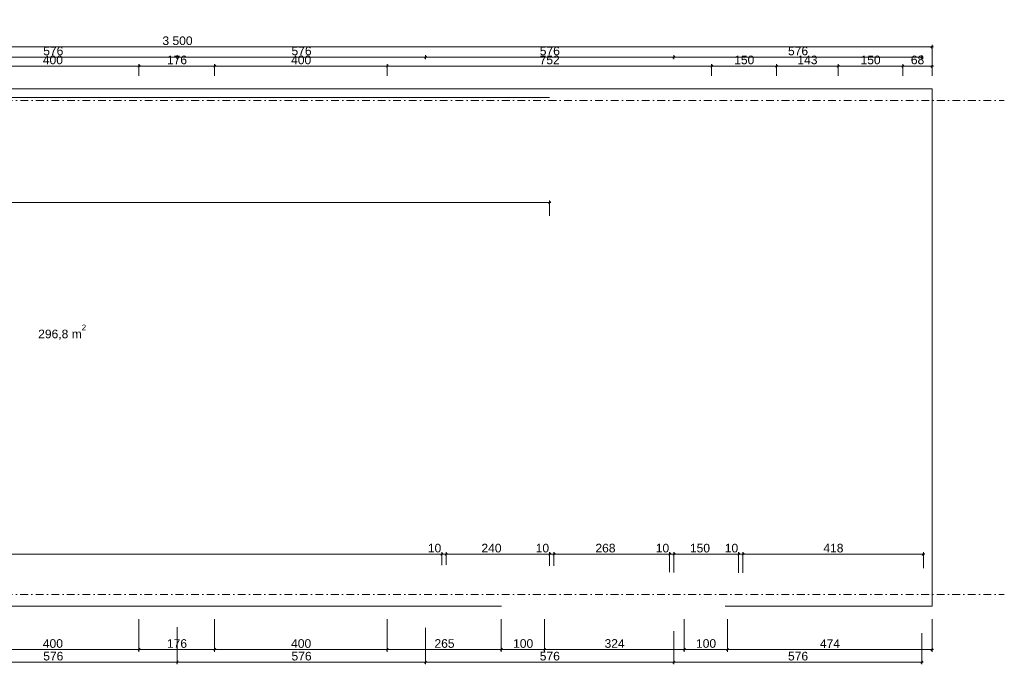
# Model space of a CAD drawing. Header units: millimetres. Extents: x 61223 to 139136, y -11465 to 30534.
# Tile 4 of 4: x 116311 to 139136, y -1311 to 13639. Entities that reach past the tile are written whole.
import ezdxf

# ---------------------------------------------------------------- set-up
doc = ezdxf.new("R2010")
doc.units = ezdxf.units.MM
doc.header["$MEASUREMENT"] = 0
doc.linetypes.add('Kropki i Kreski', pattern=[360, 180, -90, 0, -90])
for name, color, linetype, lineweight in [('0_Nr_pióra__1', 7, 'Continuous', 13), ('Nowe_299-A Wymiary Opisy_Nr_pióra__1', 7, 'Continuous', 13), ('Nowe_299-A Wymiary Opisy_Nr_pióra__21', 7, 'Continuous', 25), ('Nowe_810-G Ogólne_Nr_pióra__1', 7, 'Continuous', 13)]:
    doc.layers.add(name, color=color, linetype=linetype, lineweight=lineweight)
doc.layers.add('Nowe_299-A Wymiary Opisy', color=7, linetype='Continuous')
doc.styles.add('STYL_AUTOMATYCZNY_1', font='arial.ttf')
doc.dimstyles.new('STYL_AUTOMATYCZNY__4', dxfattribs={"dimtxt": 200, "dimasz": 47.5, "dimexe": 0.18, "dimexo": 300, "dimgap": 0.09, "dimtad": 1, "dimtih": 1, "dimtoh": 1, "dimdec": 0, "dimlfac": 0.1, "dimzin": 0, "dimdsep": 46, "dimtxsty": 'STYL_AUTOMATYCZNY_1', "dimblk": 'ARROWHEAD_2', "dimblk1": 'ARROWHEAD_2', "dimblk2": 'ARROWHEAD_2', "dimcen": 0.09, "dimclrd": 7, "dimclre": 7, "dimclrt": 7, "dimadec": 1, "dimazin": 0, "dimtfac": 1, "dimtdec": 4, "dimtmove": 0, "dimatfit": 3, "dimfxl": 0, "dimtolj": 1, "dimtzin": 0, "dimarcsym": 0})

# ---------------------------------------------------------------- blocks, each defined once
blk = doc.blocks.new('*D18')
at = {"layer": 'Nowe_299-A Wymiary Opisy_Nr_pióra__1', "color": 7, "linetype": 'Continuous', "lineweight": 13}
for p, q in [((102464, 12337), (102464, 13055)), ((137460, 12337), (137460, 13055)), ((102434, 13008), (102464, 13008)), ((102464, 13008), (137460, 13008)), ((137460, 13008), (137491, 13008))]:
    blk.add_line(p, q, dxfattribs=at)
at = {"layer": 'Nowe_299-A Wymiary Opisy_Nr_pióra__21', "color": 7, "linetype": 'Continuous', "lineweight": 25}
for p, q in [((102482, 13039), (102446, 12976)), ((137442, 12976), (137478, 13039))]:
    blk.add_line(p, q, dxfattribs=at)
at = {"layer": 'Nowe_299-A Wymiary Opisy_Nr_pióra__1', "color": 7, "lineweight": 13, "insert": (119620, 13048), "char_height": 200, "attachment_point": 7, "style": 'STYL_AUTOMATYCZNY_1'}
blk.add_mtext('{\\A1;3\xa0500}', dxfattribs=at)
blk = doc.blocks.new('ARROWHEAD_2')
at = {"color": 0, "linetype": 'Continuous', "lineweight": 0}
for p, q in [((0, 0), (-1, 0)), ((-0.38, -0.66), (0.38, 0.66))]:
    blk.add_line(p, q, dxfattribs=at)
blk = doc.blocks.new('*D21')
at = {"layer": 'Nowe_299-A Wymiary Opisy_Nr_pióra__1', "color": 7, "linetype": 'Continuous', "lineweight": 13}
for p, q in [((114207, 12724), (114207, 12818)), ((119962, 12724), (119962, 12818)), ((114207, 12771), (119962, 12771))]:
    blk.add_line(p, q, dxfattribs=at)
at = {"layer": 'Nowe_299-A Wymiary Opisy_Nr_pióra__21', "color": 7, "linetype": 'Continuous', "lineweight": 25}
for p, q in [((114225, 12802), (114189, 12740)), ((119980, 12802), (119944, 12740))]:
    blk.add_line(p, q, dxfattribs=at)
at = {"layer": 'Nowe_299-A Wymiary Opisy_Nr_pióra__1', "color": 7, "lineweight": 13, "insert": (116857, 12811), "char_height": 200, "attachment_point": 7, "style": 'STYL_AUTOMATYCZNY_1'}
blk.add_mtext('{\\A1;576}', dxfattribs=at)
blk = doc.blocks.new('*D22')
at = {"layer": 'Nowe_299-A Wymiary Opisy_Nr_pióra__1', "color": 7, "linetype": 'Continuous', "lineweight": 13}
for p, q in [((119962, 12724), (119962, 12818)), ((125717, 12724), (125717, 12818)), ((119962, 12771), (125717, 12771))]:
    blk.add_line(p, q, dxfattribs=at)
at = {"layer": 'Nowe_299-A Wymiary Opisy_Nr_pióra__21', "color": 7, "linetype": 'Continuous', "lineweight": 25}
for p, q in [((119980, 12802), (119944, 12740)), ((125735, 12802), (125699, 12740))]:
    blk.add_line(p, q, dxfattribs=at)
at = {"layer": 'Nowe_299-A Wymiary Opisy_Nr_pióra__1', "color": 7, "lineweight": 13, "insert": (122612, 12811), "char_height": 200, "attachment_point": 7, "style": 'STYL_AUTOMATYCZNY_1'}
blk.add_mtext('{\\A1;576}', dxfattribs=at)
blk = doc.blocks.new('*D23')
at = {"layer": 'Nowe_299-A Wymiary Opisy_Nr_pióra__1', "color": 7, "linetype": 'Continuous', "lineweight": 13}
for p, q in [((125717, 12724), (125717, 12818)), ((131472, 12724), (131472, 12818)), ((125717, 12771), (131472, 12771))]:
    blk.add_line(p, q, dxfattribs=at)
at = {"layer": 'Nowe_299-A Wymiary Opisy_Nr_pióra__21', "color": 7, "linetype": 'Continuous', "lineweight": 25}
for p, q in [((125735, 12802), (125699, 12740)), ((131490, 12802), (131454, 12740))]:
    blk.add_line(p, q, dxfattribs=at)
at = {"layer": 'Nowe_299-A Wymiary Opisy_Nr_pióra__1', "color": 7, "lineweight": 13, "insert": (128367, 12811), "char_height": 200, "attachment_point": 7, "style": 'STYL_AUTOMATYCZNY_1'}
blk.add_mtext('{\\A1;576}', dxfattribs=at)
blk = doc.blocks.new('*D24')
at = {"layer": 'Nowe_299-A Wymiary Opisy_Nr_pióra__1', "color": 7, "linetype": 'Continuous', "lineweight": 13}
for p, q in [((131472, 12724), (131472, 12818)), ((137227, 12724), (137227, 12818)), ((131472, 12771), (137227, 12771)), ((137227, 12771), (137258, 12771))]:
    blk.add_line(p, q, dxfattribs=at)
at = {"layer": 'Nowe_299-A Wymiary Opisy_Nr_pióra__21', "color": 7, "linetype": 'Continuous', "lineweight": 25}
for p, q in [((131490, 12802), (131454, 12740)), ((137209, 12740), (137245, 12802))]:
    blk.add_line(p, q, dxfattribs=at)
at = {"layer": 'Nowe_299-A Wymiary Opisy_Nr_pióra__1', "color": 7, "lineweight": 13, "insert": (134122, 12811), "char_height": 200, "attachment_point": 7, "style": 'STYL_AUTOMATYCZNY_1'}
blk.add_mtext('{\\A1;576}', dxfattribs=at)
blk = doc.blocks.new('*D30')
at = {"layer": 'Nowe_299-A Wymiary Opisy_Nr_pióra__1', "color": 7, "linetype": 'Continuous', "lineweight": 13}
for p, q in [((115076, 12337), (115076, 12610)), ((115076, 12563), (119076, 12563)), ((119076, 12337), (119076, 12610))]:
    blk.add_line(p, q, dxfattribs=at)
at = {"layer": 'Nowe_299-A Wymiary Opisy_Nr_pióra__21', "color": 7, "linetype": 'Continuous', "lineweight": 25}
for p, q in [((115094, 12595), (115057, 12532)), ((119094, 12595), (119057, 12532))]:
    blk.add_line(p, q, dxfattribs=at)
at = {"layer": 'Nowe_299-A Wymiary Opisy_Nr_pióra__1', "color": 7, "lineweight": 13, "insert": (116848, 12603), "char_height": 200, "attachment_point": 7, "style": 'STYL_AUTOMATYCZNY_1'}
blk.add_mtext('{\\A1;400}', dxfattribs=at)
blk = doc.blocks.new('*D31')
at = {"layer": 'Nowe_299-A Wymiary Opisy_Nr_pióra__1', "color": 7, "linetype": 'Continuous', "lineweight": 13}
for p, q in [((119076, 12337), (119076, 12610)), ((119076, 12563), (120831, 12563)), ((120831, 12337), (120831, 12610))]:
    blk.add_line(p, q, dxfattribs=at)
at = {"layer": 'Nowe_299-A Wymiary Opisy_Nr_pióra__21', "color": 7, "linetype": 'Continuous', "lineweight": 25}
for p, q in [((119094, 12595), (119057, 12532)), ((120849, 12595), (120812, 12532))]:
    blk.add_line(p, q, dxfattribs=at)
at = {"layer": 'Nowe_299-A Wymiary Opisy_Nr_pióra__1', "color": 7, "lineweight": 13, "insert": (119725, 12603), "char_height": 200, "attachment_point": 7, "style": 'STYL_AUTOMATYCZNY_1'}
blk.add_mtext('{\\A1;176}', dxfattribs=at)
blk = doc.blocks.new('*D32')
at = {"layer": 'Nowe_299-A Wymiary Opisy_Nr_pióra__1', "color": 7, "linetype": 'Continuous', "lineweight": 13}
for p, q in [((120831, 12337), (120831, 12610)), ((120831, 12563), (124831, 12563)), ((124831, 12337), (124831, 12610))]:
    blk.add_line(p, q, dxfattribs=at)
at = {"layer": 'Nowe_299-A Wymiary Opisy_Nr_pióra__21', "color": 7, "linetype": 'Continuous', "lineweight": 25}
for p, q in [((120849, 12595), (120812, 12532)), ((124849, 12595), (124812, 12532))]:
    blk.add_line(p, q, dxfattribs=at)
at = {"layer": 'Nowe_299-A Wymiary Opisy_Nr_pióra__1', "color": 7, "lineweight": 13, "insert": (122603, 12603), "char_height": 200, "attachment_point": 7, "style": 'STYL_AUTOMATYCZNY_1'}
blk.add_mtext('{\\A1;400}', dxfattribs=at)
blk = doc.blocks.new('*D33')
at = {"layer": 'Nowe_299-A Wymiary Opisy_Nr_pióra__1', "color": 7, "linetype": 'Continuous', "lineweight": 13}
for p, q in [((124831, 12337), (124831, 12610)), ((124831, 12563), (132352, 12563)), ((132352, 12337), (132352, 12610))]:
    blk.add_line(p, q, dxfattribs=at)
at = {"layer": 'Nowe_299-A Wymiary Opisy_Nr_pióra__21', "color": 7, "linetype": 'Continuous', "lineweight": 25}
for p, q in [((124849, 12595), (124812, 12532)), ((132370, 12595), (132334, 12532))]:
    blk.add_line(p, q, dxfattribs=at)
at = {"layer": 'Nowe_299-A Wymiary Opisy_Nr_pióra__1', "color": 7, "lineweight": 13, "insert": (128364, 12603), "char_height": 200, "attachment_point": 7, "style": 'STYL_AUTOMATYCZNY_1'}
blk.add_mtext('{\\A1;752}', dxfattribs=at)
blk = doc.blocks.new('*D34')
at = {"layer": 'Nowe_299-A Wymiary Opisy_Nr_pióra__1', "color": 7, "linetype": 'Continuous', "lineweight": 13}
for p, q in [((132352, 12337), (132352, 12610)), ((132352, 12563), (133852, 12563)), ((133852, 12337), (133852, 12610))]:
    blk.add_line(p, q, dxfattribs=at)
at = {"layer": 'Nowe_299-A Wymiary Opisy_Nr_pióra__21', "color": 7, "linetype": 'Continuous', "lineweight": 25}
for p, q in [((132370, 12595), (132334, 12532)), ((133870, 12595), (133834, 12532))]:
    blk.add_line(p, q, dxfattribs=at)
at = {"layer": 'Nowe_299-A Wymiary Opisy_Nr_pióra__1', "color": 7, "lineweight": 13, "insert": (132874, 12603), "char_height": 200, "attachment_point": 7, "style": 'STYL_AUTOMATYCZNY_1'}
blk.add_mtext('{\\A1;150}', dxfattribs=at)
blk = doc.blocks.new('*D35')
at = {"layer": 'Nowe_299-A Wymiary Opisy_Nr_pióra__1', "color": 7, "linetype": 'Continuous', "lineweight": 13}
for p, q in [((133852, 12337), (133852, 12610)), ((133852, 12563), (135281, 12563)), ((135281, 12337), (135281, 12610))]:
    blk.add_line(p, q, dxfattribs=at)
at = {"layer": 'Nowe_299-A Wymiary Opisy_Nr_pióra__21', "color": 7, "linetype": 'Continuous', "lineweight": 25}
for p, q in [((133870, 12595), (133834, 12532)), ((135299, 12595), (135263, 12532))]:
    blk.add_line(p, q, dxfattribs=at)
at = {"layer": 'Nowe_299-A Wymiary Opisy_Nr_pióra__1', "color": 7, "lineweight": 13, "insert": (134339, 12603), "char_height": 200, "attachment_point": 7, "style": 'STYL_AUTOMATYCZNY_1'}
blk.add_mtext('{\\A1;143}', dxfattribs=at)
blk = doc.blocks.new('*D36')
at = {"layer": 'Nowe_299-A Wymiary Opisy_Nr_pióra__1', "color": 7, "linetype": 'Continuous', "lineweight": 13}
for p, q in [((135281, 12337), (135281, 12610)), ((135281, 12563), (136781, 12563)), ((136781, 12337), (136781, 12610))]:
    blk.add_line(p, q, dxfattribs=at)
at = {"layer": 'Nowe_299-A Wymiary Opisy_Nr_pióra__21', "color": 7, "linetype": 'Continuous', "lineweight": 25}
for p, q in [((135299, 12595), (135263, 12532)), ((136799, 12595), (136763, 12532))]:
    blk.add_line(p, q, dxfattribs=at)
at = {"layer": 'Nowe_299-A Wymiary Opisy_Nr_pióra__1', "color": 7, "lineweight": 13, "insert": (135803, 12603), "char_height": 200, "attachment_point": 7, "style": 'STYL_AUTOMATYCZNY_1'}
blk.add_mtext('{\\A1;150}', dxfattribs=at)
blk = doc.blocks.new('*D37')
at = {"layer": 'Nowe_299-A Wymiary Opisy_Nr_pióra__1', "color": 7, "linetype": 'Continuous', "lineweight": 13}
for p, q in [((136781, 12337), (136781, 12610)), ((136781, 12563), (137460, 12563)), ((137460, 12337), (137460, 12610)), ((137460, 12563), (137491, 12563))]:
    blk.add_line(p, q, dxfattribs=at)
at = {"layer": 'Nowe_299-A Wymiary Opisy_Nr_pióra__21', "color": 7, "linetype": 'Continuous', "lineweight": 25}
for p, q in [((136799, 12595), (136763, 12532)), ((137442, 12532), (137478, 12595))]:
    blk.add_line(p, q, dxfattribs=at)
at = {"layer": 'Nowe_299-A Wymiary Opisy_Nr_pióra__1', "color": 7, "lineweight": 13, "insert": (136969, 12603), "char_height": 200, "attachment_point": 7, "style": 'STYL_AUTOMATYCZNY_1'}
blk.add_mtext('{\\A1;68}', dxfattribs=at)
blk = doc.blocks.new('*D43')
at = {"layer": 'Nowe_299-A Wymiary Opisy_Nr_pióra__1', "color": 7, "linetype": 'Continuous', "lineweight": 13}
for p, q in [((115076, -1018), (115076, -263)), ((119076, -1018), (119076, -263)), ((115076, -971), (119076, -971))]:
    blk.add_line(p, q, dxfattribs=at)
at = {"layer": 'Nowe_299-A Wymiary Opisy_Nr_pióra__21', "color": 7, "linetype": 'Continuous', "lineweight": 25}
for p, q in [((115094, -940), (115057, -1002)), ((119094, -940), (119057, -1002))]:
    blk.add_line(p, q, dxfattribs=at)
at = {"layer": 'Nowe_299-A Wymiary Opisy_Nr_pióra__1', "color": 7, "lineweight": 13, "insert": (116848, -931), "char_height": 200, "attachment_point": 7, "style": 'STYL_AUTOMATYCZNY_1'}
blk.add_mtext('{\\A1;400}', dxfattribs=at)
blk = doc.blocks.new('*D44')
at = {"layer": 'Nowe_299-A Wymiary Opisy_Nr_pióra__1', "color": 7, "linetype": 'Continuous', "lineweight": 13}
for p, q in [((119076, -1018), (119076, -263)), ((120831, -1018), (120831, -263)), ((119076, -971), (120831, -971))]:
    blk.add_line(p, q, dxfattribs=at)
at = {"layer": 'Nowe_299-A Wymiary Opisy_Nr_pióra__21', "color": 7, "linetype": 'Continuous', "lineweight": 25}
for p, q in [((119094, -940), (119057, -1002)), ((120849, -940), (120812, -1002))]:
    blk.add_line(p, q, dxfattribs=at)
at = {"layer": 'Nowe_299-A Wymiary Opisy_Nr_pióra__1', "color": 7, "lineweight": 13, "insert": (119725, -931), "char_height": 200, "attachment_point": 7, "style": 'STYL_AUTOMATYCZNY_1'}
blk.add_mtext('{\\A1;176}', dxfattribs=at)
blk = doc.blocks.new('*D45')
at = {"layer": 'Nowe_299-A Wymiary Opisy_Nr_pióra__1', "color": 7, "linetype": 'Continuous', "lineweight": 13}
for p, q in [((120831, -1018), (120831, -263)), ((124831, -1018), (124831, -263)), ((120831, -971), (124831, -971))]:
    blk.add_line(p, q, dxfattribs=at)
at = {"layer": 'Nowe_299-A Wymiary Opisy_Nr_pióra__21', "color": 7, "linetype": 'Continuous', "lineweight": 25}
for p, q in [((120849, -940), (120812, -1002)), ((124849, -940), (124812, -1002))]:
    blk.add_line(p, q, dxfattribs=at)
at = {"layer": 'Nowe_299-A Wymiary Opisy_Nr_pióra__1', "color": 7, "lineweight": 13, "insert": (122603, -931), "char_height": 200, "attachment_point": 7, "style": 'STYL_AUTOMATYCZNY_1'}
blk.add_mtext('{\\A1;400}', dxfattribs=at)
blk = doc.blocks.new('*D46')
at = {"layer": 'Nowe_299-A Wymiary Opisy_Nr_pióra__1', "color": 7, "linetype": 'Continuous', "lineweight": 13}
for p, q in [((124831, -1018), (124831, -263)), ((127476, -1018), (127476, -263)), ((124831, -971), (127476, -971))]:
    blk.add_line(p, q, dxfattribs=at)
at = {"layer": 'Nowe_299-A Wymiary Opisy_Nr_pióra__21', "color": 7, "linetype": 'Continuous', "lineweight": 25}
for p, q in [((124849, -940), (124812, -1002)), ((127494, -940), (127458, -1002))]:
    blk.add_line(p, q, dxfattribs=at)
at = {"layer": 'Nowe_299-A Wymiary Opisy_Nr_pióra__1', "color": 7, "lineweight": 13, "insert": (125926, -931), "char_height": 200, "attachment_point": 7, "style": 'STYL_AUTOMATYCZNY_1'}
blk.add_mtext('{\\A1;265}', dxfattribs=at)
blk = doc.blocks.new('*D47')
at = {"layer": 'Nowe_299-A Wymiary Opisy_Nr_pióra__1', "color": 7, "linetype": 'Continuous', "lineweight": 13}
for p, q in [((127476, -1018), (127476, -263)), ((128476, -1018), (128476, -263)), ((127476, -971), (128476, -971))]:
    blk.add_line(p, q, dxfattribs=at)
at = {"layer": 'Nowe_299-A Wymiary Opisy_Nr_pióra__21', "color": 7, "linetype": 'Continuous', "lineweight": 25}
for p, q in [((127494, -940), (127458, -1002)), ((128494, -940), (128458, -1002))]:
    blk.add_line(p, q, dxfattribs=at)
at = {"layer": 'Nowe_299-A Wymiary Opisy_Nr_pióra__1', "color": 7, "lineweight": 13, "insert": (127749, -931), "char_height": 200, "attachment_point": 7, "style": 'STYL_AUTOMATYCZNY_1'}
blk.add_mtext('{\\A1;100}', dxfattribs=at)
blk = doc.blocks.new('*D48')
at = {"layer": 'Nowe_299-A Wymiary Opisy_Nr_pióra__1', "color": 7, "linetype": 'Continuous', "lineweight": 13}
for p, q in [((128476, -1018), (128476, -263)), ((131716, -1018), (131716, -263)), ((128476, -971), (131716, -971))]:
    blk.add_line(p, q, dxfattribs=at)
at = {"layer": 'Nowe_299-A Wymiary Opisy_Nr_pióra__21', "color": 7, "linetype": 'Continuous', "lineweight": 25}
for p, q in [((128494, -940), (128458, -1002)), ((131734, -940), (131698, -1002))]:
    blk.add_line(p, q, dxfattribs=at)
at = {"layer": 'Nowe_299-A Wymiary Opisy_Nr_pióra__1', "color": 7, "lineweight": 13, "insert": (129869, -931), "char_height": 200, "attachment_point": 7, "style": 'STYL_AUTOMATYCZNY_1'}
blk.add_mtext('{\\A1;324}', dxfattribs=at)
blk = doc.blocks.new('*D49')
at = {"layer": 'Nowe_299-A Wymiary Opisy_Nr_pióra__1', "color": 7, "linetype": 'Continuous', "lineweight": 13}
for p, q in [((131716, -1018), (131716, -263)), ((132716, -1018), (132716, -263)), ((131716, -971), (132716, -971))]:
    blk.add_line(p, q, dxfattribs=at)
at = {"layer": 'Nowe_299-A Wymiary Opisy_Nr_pióra__21', "color": 7, "linetype": 'Continuous', "lineweight": 25}
for p, q in [((131734, -940), (131698, -1002)), ((132734, -940), (132698, -1002))]:
    blk.add_line(p, q, dxfattribs=at)
at = {"layer": 'Nowe_299-A Wymiary Opisy_Nr_pióra__1', "color": 7, "lineweight": 13, "insert": (131989, -931), "char_height": 200, "attachment_point": 7, "style": 'STYL_AUTOMATYCZNY_1'}
blk.add_mtext('{\\A1;100}', dxfattribs=at)
blk = doc.blocks.new('*D50')
at = {"layer": 'Nowe_299-A Wymiary Opisy_Nr_pióra__1', "color": 7, "linetype": 'Continuous', "lineweight": 13}
for p, q in [((132716, -1018), (132716, -263)), ((137460, -1018), (137460, -263)), ((132716, -971), (137460, -971)), ((137460, -971), (137491, -971))]:
    blk.add_line(p, q, dxfattribs=at)
at = {"layer": 'Nowe_299-A Wymiary Opisy_Nr_pióra__21', "color": 7, "linetype": 'Continuous', "lineweight": 25}
for p, q in [((132734, -940), (132698, -1002)), ((137442, -1002), (137478, -940))]:
    blk.add_line(p, q, dxfattribs=at)
at = {"layer": 'Nowe_299-A Wymiary Opisy_Nr_pióra__1', "color": 7, "lineweight": 13, "insert": (134861, -931), "char_height": 200, "attachment_point": 7, "style": 'STYL_AUTOMATYCZNY_1'}
blk.add_mtext('{\\A1;474}', dxfattribs=at)
blk = doc.blocks.new('*D53')
at = {"layer": 'Nowe_299-A Wymiary Opisy_Nr_pióra__1', "color": 7, "linetype": 'Continuous', "lineweight": 13}
for p, q in [((114207, -1311), (114207, -432)), ((119962, -1311), (119962, -448)), ((114207, -1264), (119962, -1264))]:
    blk.add_line(p, q, dxfattribs=at)
at = {"layer": 'Nowe_299-A Wymiary Opisy_Nr_pióra__21', "color": 7, "linetype": 'Continuous', "lineweight": 25}
for p, q in [((114225, -1233), (114189, -1296)), ((119980, -1233), (119944, -1296))]:
    blk.add_line(p, q, dxfattribs=at)
at = {"layer": 'Nowe_299-A Wymiary Opisy_Nr_pióra__1', "color": 7, "lineweight": 13, "insert": (116857, -1224), "char_height": 200, "attachment_point": 7, "style": 'STYL_AUTOMATYCZNY_1'}
blk.add_mtext('{\\A1;576}', dxfattribs=at)
blk = doc.blocks.new('*D54')
at = {"layer": 'Nowe_299-A Wymiary Opisy_Nr_pióra__1', "color": 7, "linetype": 'Continuous', "lineweight": 13}
for p, q in [((119962, -1311), (119962, -448)), ((125717, -1311), (125717, -464)), ((119962, -1264), (125717, -1264))]:
    blk.add_line(p, q, dxfattribs=at)
at = {"layer": 'Nowe_299-A Wymiary Opisy_Nr_pióra__21', "color": 7, "linetype": 'Continuous', "lineweight": 25}
for p, q in [((119980, -1233), (119944, -1296)), ((125735, -1233), (125699, -1296))]:
    blk.add_line(p, q, dxfattribs=at)
at = {"layer": 'Nowe_299-A Wymiary Opisy_Nr_pióra__1', "color": 7, "lineweight": 13, "insert": (122612, -1224), "char_height": 200, "attachment_point": 7, "style": 'STYL_AUTOMATYCZNY_1'}
blk.add_mtext('{\\A1;576}', dxfattribs=at)
blk = doc.blocks.new('*D55')
at = {"layer": 'Nowe_299-A Wymiary Opisy_Nr_pióra__1', "color": 7, "linetype": 'Continuous', "lineweight": 13}
for p, q in [((125717, -1311), (125717, -464)), ((131472, -1311), (131472, -546)), ((125717, -1264), (131472, -1264))]:
    blk.add_line(p, q, dxfattribs=at)
at = {"layer": 'Nowe_299-A Wymiary Opisy_Nr_pióra__21', "color": 7, "linetype": 'Continuous', "lineweight": 25}
for p, q in [((125735, -1233), (125699, -1296)), ((131490, -1233), (131454, -1296))]:
    blk.add_line(p, q, dxfattribs=at)
at = {"layer": 'Nowe_299-A Wymiary Opisy_Nr_pióra__1', "color": 7, "lineweight": 13, "insert": (128367, -1224), "char_height": 200, "attachment_point": 7, "style": 'STYL_AUTOMATYCZNY_1'}
blk.add_mtext('{\\A1;576}', dxfattribs=at)
blk = doc.blocks.new('*D56')
at = {"layer": 'Nowe_299-A Wymiary Opisy_Nr_pióra__1', "color": 7, "linetype": 'Continuous', "lineweight": 13}
for p, q in [((131472, -1311), (131472, -546)), ((137227, -1311), (137227, -587)), ((131472, -1264), (137227, -1264)), ((137227, -1264), (137258, -1264))]:
    blk.add_line(p, q, dxfattribs=at)
at = {"layer": 'Nowe_299-A Wymiary Opisy_Nr_pióra__21', "color": 7, "linetype": 'Continuous', "lineweight": 25}
for p, q in [((131490, -1233), (131454, -1296)), ((137209, -1296), (137245, -1233))]:
    blk.add_line(p, q, dxfattribs=at)
at = {"layer": 'Nowe_299-A Wymiary Opisy_Nr_pióra__1', "color": 7, "lineweight": 13, "insert": (134122, -1224), "char_height": 200, "attachment_point": 7, "style": 'STYL_AUTOMATYCZNY_1'}
blk.add_mtext('{\\A1;576}', dxfattribs=at)
blk = doc.blocks.new('*D57')
at = {"layer": 'Nowe_299-A Wymiary Opisy_Nr_pióra__1', "color": 7, "linetype": 'Continuous', "lineweight": 13}
for p, q in [((102664, 9354), (102664, 9820)), ((102634, 9401), (102664, 9401)), ((102664, 9401), (128595, 9401)), ((128595, 9086), (128595, 9448)), ((128595, 9401), (128625, 9401))]:
    blk.add_line(p, q, dxfattribs=at)
at = {"layer": 'Nowe_299-A Wymiary Opisy_Nr_pióra__21', "color": 7, "linetype": 'Continuous', "lineweight": 25}
for p, q in [((102682, 9433), (102646, 9370)), ((128577, 9370), (128613, 9433))]:
    blk.add_line(p, q, dxfattribs=at)
at = {"layer": 'Nowe_299-A Wymiary Opisy_Nr_pióra__1', "color": 7, "lineweight": 13, "insert": (115288, 9441), "char_height": 200, "attachment_point": 7, "style": 'STYL_AUTOMATYCZNY_1'}
blk.add_mtext('{\\A1;2\xa0593}', dxfattribs=at)
blk = doc.blocks.new('*D58')
at = {"layer": 'Nowe_299-A Wymiary Opisy_Nr_pióra__1', "color": 7, "linetype": 'Continuous', "lineweight": 13}
for p, q in [((102634, 1241), (102664, 1241)), ((102664, 1142), (102664, 1288)), ((102664, 1241), (126095, 1241)), ((126095, 991), (126095, 1288))]:
    blk.add_line(p, q, dxfattribs=at)
at = {"layer": 'Nowe_299-A Wymiary Opisy_Nr_pióra__21', "color": 7, "linetype": 'Continuous', "lineweight": 25}
for p, q in [((102682, 1272), (102646, 1210)), ((126113, 1272), (126077, 1210))]:
    blk.add_line(p, q, dxfattribs=at)
at = {"layer": 'Nowe_299-A Wymiary Opisy_Nr_pióra__1', "color": 7, "lineweight": 13, "char_height": 200, "attachment_point": 7, "style": 'STYL_AUTOMATYCZNY_1'}
for s, insert in [('{\\A1;2\xa0343}', (113886, 1281)), ('{\\A1;10}', (125773, 1281))]:
    blk.add_mtext(s, dxfattribs=dict(at, insert=insert))
blk = doc.blocks.new('*D59')
at = {"layer": 'Nowe_299-A Wymiary Opisy_Nr_pióra__1', "color": 7, "linetype": 'Continuous', "lineweight": 13}
for p, q in [((126095, 991), (126095, 1288)), ((126095, 1241), (126195, 1241)), ((126195, 996), (126195, 1288))]:
    blk.add_line(p, q, dxfattribs=at)
at = {"layer": 'Nowe_299-A Wymiary Opisy_Nr_pióra__21', "color": 7, "linetype": 'Continuous', "lineweight": 25}
for p, q in [((126113, 1272), (126077, 1210)), ((126213, 1272), (126177, 1210))]:
    blk.add_line(p, q, dxfattribs=at)
blk = doc.blocks.new('*D60')
at = {"layer": 'Nowe_299-A Wymiary Opisy_Nr_pióra__1', "color": 7, "linetype": 'Continuous', "lineweight": 13}
for p, q in [((126195, 996), (126195, 1288)), ((126195, 1241), (128595, 1241)), ((128595, 969), (128595, 1288))]:
    blk.add_line(p, q, dxfattribs=at)
at = {"layer": 'Nowe_299-A Wymiary Opisy_Nr_pióra__21', "color": 7, "linetype": 'Continuous', "lineweight": 25}
for p, q in [((126213, 1272), (126177, 1210)), ((128613, 1272), (128577, 1210))]:
    blk.add_line(p, q, dxfattribs=at)
at = {"layer": 'Nowe_299-A Wymiary Opisy_Nr_pióra__1', "color": 7, "lineweight": 13, "char_height": 200, "attachment_point": 7, "style": 'STYL_AUTOMATYCZNY_1'}
for s, insert in [('{\\A1;240}', (127015, 1281)), ('{\\A1;10}', (128273, 1281))]:
    blk.add_mtext(s, dxfattribs=dict(at, insert=insert))
blk = doc.blocks.new('*D61')
at = {"layer": 'Nowe_299-A Wymiary Opisy_Nr_pióra__1', "color": 7, "linetype": 'Continuous', "lineweight": 13}
for p, q in [((128595, 969), (128595, 1288)), ((128595, 1241), (128695, 1241)), ((128695, 973), (128695, 1288))]:
    blk.add_line(p, q, dxfattribs=at)
at = {"layer": 'Nowe_299-A Wymiary Opisy_Nr_pióra__21', "color": 7, "linetype": 'Continuous', "lineweight": 25}
for p, q in [((128613, 1272), (128577, 1210)), ((128713, 1272), (128677, 1210))]:
    blk.add_line(p, q, dxfattribs=at)
blk = doc.blocks.new('*D62')
at = {"layer": 'Nowe_299-A Wymiary Opisy_Nr_pióra__1', "color": 7, "linetype": 'Continuous', "lineweight": 13}
for p, q in [((128695, 973), (128695, 1288)), ((128695, 1241), (131378, 1241)), ((131378, 824), (131378, 1288))]:
    blk.add_line(p, q, dxfattribs=at)
at = {"layer": 'Nowe_299-A Wymiary Opisy_Nr_pióra__21', "color": 7, "linetype": 'Continuous', "lineweight": 25}
for p, q in [((128713, 1272), (128677, 1210)), ((131396, 1272), (131360, 1210))]:
    blk.add_line(p, q, dxfattribs=at)
at = {"layer": 'Nowe_299-A Wymiary Opisy_Nr_pióra__1', "color": 7, "lineweight": 13, "char_height": 200, "attachment_point": 7, "style": 'STYL_AUTOMATYCZNY_1'}
for s, insert in [('{\\A1;268}', (129657, 1281)), ('{\\A1;10}', (131056, 1281))]:
    blk.add_mtext(s, dxfattribs=dict(at, insert=insert))
blk = doc.blocks.new('*D63')
at = {"layer": 'Nowe_299-A Wymiary Opisy_Nr_pióra__1', "color": 7, "linetype": 'Continuous', "lineweight": 13}
for p, q in [((131378, 824), (131378, 1288)), ((131378, 1241), (131478, 1241)), ((131478, 818), (131478, 1288))]:
    blk.add_line(p, q, dxfattribs=at)
at = {"layer": 'Nowe_299-A Wymiary Opisy_Nr_pióra__21', "color": 7, "linetype": 'Continuous', "lineweight": 25}
for p, q in [((131396, 1272), (131360, 1210)), ((131496, 1272), (131460, 1210))]:
    blk.add_line(p, q, dxfattribs=at)
blk = doc.blocks.new('*D64')
at = {"layer": 'Nowe_299-A Wymiary Opisy_Nr_pióra__1', "color": 7, "linetype": 'Continuous', "lineweight": 13}
for p, q in [((131478, 818), (131478, 1288)), ((131478, 1241), (132978, 1241)), ((132978, 809), (132978, 1288))]:
    blk.add_line(p, q, dxfattribs=at)
at = {"layer": 'Nowe_299-A Wymiary Opisy_Nr_pióra__21', "color": 7, "linetype": 'Continuous', "lineweight": 25}
for p, q in [((131496, 1272), (131460, 1210)), ((132996, 1272), (132960, 1210))]:
    blk.add_line(p, q, dxfattribs=at)
at = {"layer": 'Nowe_299-A Wymiary Opisy_Nr_pióra__1', "color": 7, "lineweight": 13, "char_height": 200, "attachment_point": 7, "style": 'STYL_AUTOMATYCZNY_1'}
for s, insert in [('{\\A1;150}', (131848, 1281)), ('{\\A1;10}', (132656, 1281))]:
    blk.add_mtext(s, dxfattribs=dict(at, insert=insert))
blk = doc.blocks.new('*D65')
at = {"layer": 'Nowe_299-A Wymiary Opisy_Nr_pióra__1', "color": 7, "linetype": 'Continuous', "lineweight": 13}
for p, q in [((132978, 809), (132978, 1288)), ((132978, 1241), (133078, 1241)), ((133078, 809), (133078, 1288))]:
    blk.add_line(p, q, dxfattribs=at)
at = {"layer": 'Nowe_299-A Wymiary Opisy_Nr_pióra__21', "color": 7, "linetype": 'Continuous', "lineweight": 25}
for p, q in [((132996, 1272), (132960, 1210)), ((133096, 1272), (133060, 1210))]:
    blk.add_line(p, q, dxfattribs=at)
blk = doc.blocks.new('*D66')
at = {"layer": 'Nowe_299-A Wymiary Opisy_Nr_pióra__1', "color": 7, "linetype": 'Continuous', "lineweight": 13}
for p, q in [((133078, 809), (133078, 1288)), ((133078, 1241), (137260, 1241)), ((137260, 917), (137260, 1288)), ((137260, 1241), (137291, 1241))]:
    blk.add_line(p, q, dxfattribs=at)
at = {"layer": 'Nowe_299-A Wymiary Opisy_Nr_pióra__21', "color": 7, "linetype": 'Continuous', "lineweight": 25}
for p, q in [((133096, 1272), (133060, 1210)), ((137242, 1210), (137278, 1272))]:
    blk.add_line(p, q, dxfattribs=at)
at = {"layer": 'Nowe_299-A Wymiary Opisy_Nr_pióra__1', "color": 7, "lineweight": 13, "insert": (134941, 1281), "char_height": 200, "attachment_point": 7, "style": 'STYL_AUTOMATYCZNY_1'}
blk.add_mtext('{\\A1;418}', dxfattribs=at)

msp = doc.modelspace()

# ---------------------------------------------------------------- linework, layer by layer
at = {"layer": 'Nowe_810-G Ogólne_Nr_pióra__1', "color": 7, "linetype": 'Continuous', "lineweight": 13}
for points in [[(132664.8, 37), (137460.4, 37), (137460.4, 12037), (102464.4, 12037), (102464.4, 37), (127484, 37)], [(128594.9, 11837), (102664.4, 11837), (102664.4, 237), (103574.9, 237)]]:
    msp.add_lwpolyline(points, dxfattribs=at)
at = {"layer": 'Nowe_810-G Ogólne_Nr_pióra__1', "color": 7, "linetype": 'Kropki i Kreski', "lineweight": 13}
for points in [[(100843.7, 11767), (139135.9, 11767)], [(100840.7, 307), (139132.9, 307)]]:
    msp.add_lwpolyline(points, dxfattribs=at)

# ---------------------------------------------------------------- texts
at = {"layer": '0_Nr_pióra__1', "color": 7, "lineweight": 13, "insert": (116739.7, 6213.5), "char_height": 200, "attachment_point": 7, "style": 'STYL_AUTOMATYCZNY_1'}
msp.add_mtext('{\\fArial|b0|i0|c0|p34;296,8 m{\\H0.66x;\\S2^  ;}}', dxfattribs=at)

# ---------------------------------------------------------------- dimensions: what is measured, and where the dimension line sits
at = {"layer": 'Nowe_299-A Wymiary Opisy', "color": 7, "linetype": 'Continuous', "lineweight": 13}
for base, p1, p2, picture, middle in [((137460.4, 13007.6), (102464.4, 12037), (137460.4, 12037), '*D18', (119964, 13147.6)), ((119962.4042543, 12770.9315647), (114207.4042543, 12550.4032828), (119962.4042543, 12617.4413062), '*D21', (117085.9522508, 12910.9315653)), ((125717.4042543, 12770.9315647), (119962.4042543, 12617.4413062), (125717.4042543, 12579.7927523), '*D22', (122840.9522508, 12910.9315653)), ((131472.4042543, 12770.9315647), (125717.4042543, 12579.7927523), (131472.4042543, 12614.5452636), '*D23', (128595.9522508, 12910.9315653)), ((137227.4042543, 12770.9315647), (131472.4042543, 12614.5452636), (137227.4042543, 12649.297775), '*D24', (134350.9522508, 12910.9315653)), ((119075.5, 12563.5), (115075.5, 12037), (119075.5, 12037), '*D30', (117076.6, 12703.5)), ((120830.5249843, 12563.4852634), (119075.5249843, 12037.0385067), (120830.5249843, 12037.0385067), '*D31', (119954.0729807, 12703.485264)), ((124830.5, 12563.5), (120830.5, 12037), (124830.5, 12037), '*D32', (122831.6, 12703.5)), ((132351.8, 12563.5), (124830.5, 12037), (132351.8, 12037), '*D33', (128592.2, 12703.5)), ((133851.8, 12563.5), (132351.8, 12037), (133851.8, 12037), '*D34', (133102.9, 12703.5)), ((135281.1, 12563.5), (133851.8, 12037), (135281.1, 12037), '*D35', (134567.5, 12703.5)), ((136781.1, 12563.5), (135281.1, 12037), (136781.1, 12037), '*D36', (136032.1, 12703.5)), ((137460.4, 12563.5), (136781.1, 12037), (137460.4, 12037), '*D37', (137121.4, 12703.5)), ((128594.9, 9401.4), (102664.4, 10119.7), (128594.9, 8786.4), '*D57', (115631.2, 9541.4)), ((126094.9, 1240.9), (102664.4, 841.9), (126094.9, 690.6), '*D58', (114229.5, 1380.9)), ((126194.9, 1240.9), (126094.9, 690.6), (126194.9, 696.1), '*D59', (125925.8, 1380.9)), ((128594.9, 1240.9), (126194.9, 696.1), (128594.9, 668.7), '*D60', (127244.2, 1380.9)), ((128694.9, 1240.9), (128594.9, 668.7), (128694.9, 673.3), '*D61', (128425.8, 1380.9)), ((131377.7, 1240.9), (128694.9, 673.3), (131377.7, 524.1), '*D62', (129885.6, 1380.9)), ((131477.7, 1240.9), (131377.7, 524.1), (131477.7, 518), '*D63', (131208.5, 1380.9)), ((132977.7, 1240.9), (131477.7, 518), (132977.7, 508.8), '*D64', (132076.9, 1380.9)), ((133077.7, 1240.9), (132977.7, 508.8), (133077.7, 508.8), '*D65', (132808.5, 1380.9)), ((137260.4, 1240.9), (133077.7, 508.8), (137260.4, 617.4), '*D66', (135170.1, 1380.9)), ((119075.5, -970.8), (115075.5, 37), (119075.5, 37), '*D43', (117076.6, -830.8)), ((120830.5249843, -970.8010569), (119075.5249843, 37.0385067), (120830.5249843, 37.0385067), '*D44', (119954.0729807, -830.8010563)), ((124830.5, -970.8), (120830.5, 37), (124830.5, 37), '*D45', (122831.6, -830.8)), ((127476.4, -970.8), (124830.5, 37), (127476.4, 37), '*D46', (126154.5, -830.8)), ((128476.4, -970.8), (127476.4, 37), (128476.4, 37), '*D47', (127977.4, -830.8)), ((131716.2, -970.8), (128476.4, 37), (131716.2, 37), '*D48', (130097.3, -830.8)), ((132716.2, -970.8), (131716.2, 37), (132716.2, 37), '*D49', (132217.2, -830.8)), ((137460.4, -970.8), (132716.2, 37), (137460.4, 37), '*D50', (135089.3, -830.8)), ((119962.4042543, -1264.2801158), (114207.4042543, -131.8496158), (119962.4042543, -148.1435799), '*D53', (117085.9522508, -1124.2801152)), ((125717.4042543, -1264.2801158), (119962.4042543, -148.1435799), (125717.4042543, -164.4375439), '*D54', (122840.9522508, -1124.2801152)), ((131472.4042543, -1264.2801158), (125717.4042543, -164.4375439), (131472.4042543, -245.907364), '*D55', (128595.9522508, -1124.2801152)), ((137227.4042543, -1264.2801158), (131472.4042543, -245.907364), (137227.4042543, -286.6422741), '*D56', (134350.9522508, -1124.2801152))]:
    dim = msp.add_linear_dim(base=base, p1=p1, p2=p2, dimstyle='STYL_AUTOMATYCZNY__4', dxfattribs=at)
    dim.commit()
    dim.dimension.update_dxf_attribs({"geometry": picture, "text_midpoint": middle, "dimtype": 160})

doc.saveas('drawing.dxf')
